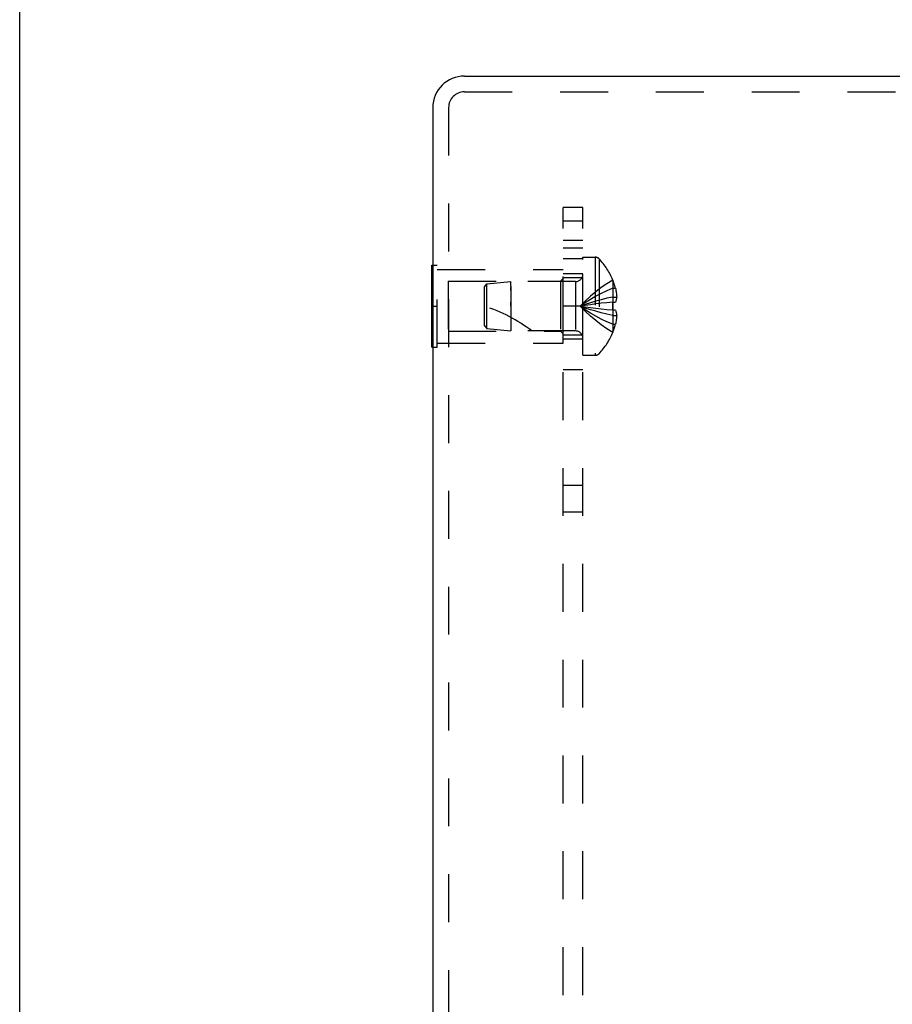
# Model space of a CAD drawing. Header units: inches. Extents: x 0 to 33.1, y 0 to 21.4.
# Tile 4 of 10: x 0 to 3.3, y 8.4 to 12.1. Entities that reach past the tile are written whole.
import ezdxf

# ---------------------------------------------------------------- set-up
doc = ezdxf.new("R2010")
doc.units = ezdxf.units.IN
doc.header["$LTSCALE"] = 1.821217
doc.header["$MEASUREMENT"] = 0
doc.linetypes.add('HIDDEN', pattern=[0.2, 0.1, -0.1])
doc.layers.get('0').update_dxf_attribs({"linetype": 'CONTINUOUS'})
doc.layers.add('DEFAULT_2', color=8, linetype='HIDDEN')
doc.layers.add('SUBPANEL', color=7, linetype='CONTINUOUS')

msp = doc.modelspace()

# ---------------------------------------------------------------- linework, layer by layer
at = {"color": 7, "linetype": 'Continuous'}
for p, q in [((0, 0), (0, 21.4261)), ((1.567, 10.8506), (1.567, 11.1626)), ((1.567, 11.1626), (1.571, 11.1626)), ((1.567, 11.0066), (1.571, 11.0066)), ((1.567, 10.8506), (1.571, 10.8506))]:
    msp.add_line(p, q, dxfattribs=at)
at = {"color": 3, "linetype": 'Continuous'}
for p, q in [((1.691, 11.8816), (4.564, 11.8816)), ((1.571, 11.7616), (1.571, 4.0016))]:
    msp.add_line(p, q, dxfattribs=at)
msp.add_arc((1.691, 11.7616), 0.12, 90, 180, dxfattribs=at)
at = {"layer": 'DEFAULT_2', "color": 8, "linetype": 'HIDDEN'}
for p, q in [((1.691, 11.8216), (4.564, 11.8216)), ((1.631, 11.7616), (1.631, 4.0016)), ((2.142, 10.8201), (2.142, 11.1931)), ((2.142, 11.1931), (2.1885, 11.1931)), ((2.1885, 11.1931), (2.1885, 10.8201)), ((1.571, 11.1626), (1.588, 11.1626)), ((1.588, 10.8506), (1.588, 11.1626)), ((2.203, 11.1869), (2.203, 10.8264)), ((1.588, 11.1466), (2.067, 11.1466)), ((2.067, 10.8666), (2.067, 11.1466)), ((1.6295, 11.1016), (1.6295, 10.9116)), ((1.6295, 11.1016), (2.057, 11.1016)), ((1.767, 11.0806), (1.7769, 11.0916)), ((1.767, 10.9326), (1.767, 11.0806)), ((1.7769, 11.0916), (1.867, 11.1006)), ((1.7769, 10.9217), (1.7769, 11.0916)), ((1.867, 11.0949), (1.867, 11.1006)), ((2.1138, 11.1006), (1.867, 11.1006)), ((1.867, 11.0835), (1.867, 11.0949)), ((2.057, 11.1016), (2.067, 11.1116)), ((2.057, 11.1016), (2.057, 10.9116)), ((2.1138, 11.1006), (2.1138, 10.9126)), ((2.2553, 11.1061), (2.2549, 11.1059)), ((2.2549, 11.1059), (2.2553, 11.1049)), ((2.2553, 11.1049), (2.2553, 11.0221)), ((1.867, 11.0669), (1.867, 11.046)), ((1.867, 11.0534), (1.867, 10.9126)), ((2.2553, 11.0751), (2.2654, 11.0751)), ((2.2553, 11.0415), (2.2703, 11.0415)), ((1.571, 11.0066), (1.588, 11.0066)), ((1.867, 11.0066), (1.867, 11.0227)), ((2.1907, 11.0152), (2.1702, 11.0125)), ((2.2116, 11.0177), (2.1905, 11.0152)), ((2.2332, 11.02), (2.2114, 11.0177)), ((2.2553, 11.0221), (2.2329, 11.02)), ((2.2549, 11.0221), (2.2551, 11.0195)), ((2.2553, 11.0221), (2.2549, 11.0221)), ((2.2553, 11.0221), (2.2654, 11.0221)), ((2.2553, 11.0092), (2.2553, 11.0066)), ((2.2553, 11.0066), (2.2553, 11.0041)), ((2.2553, 10.9911), (2.2329, 10.9933)), ((2.2551, 10.9937), (2.2549, 10.9912)), ((2.2553, 10.9911), (2.2549, 10.9912)), ((2.2553, 10.9911), (2.2553, 10.9084)), ((2.2654, 10.9911), (2.2553, 10.9911)), ((2.2553, 10.9717), (2.2703, 10.9717)), ((1.767, 10.9326), (1.7769, 10.9217)), ((2.2553, 10.9381), (2.2654, 10.9381)), ((1.6295, 10.9116), (2.057, 10.9116)), ((1.7769, 10.9217), (1.867, 10.9126)), ((2.1138, 10.9126), (1.867, 10.9126)), ((2.057, 10.9116), (2.067, 10.9016)), ((2.2553, 10.9084), (2.2549, 10.9074)), ((2.2549, 10.9074), (2.2553, 10.9071)), ((1.588, 10.8666), (2.067, 10.8666)), ((1.571, 10.8506), (1.588, 10.8506)), ((2.142, 10.8201), (2.1885, 10.8201))]:
    msp.add_line(p, q, dxfattribs=at)
for points in [[(1.867, 11.0835), (1.867, 11.0785), (1.867, 11.073), (1.867, 11.0669)], [(2.2549, 11.1059), (2.2329, 11.0922), (2.2114, 11.0774), (2.1905, 11.0614), (2.1702, 11.0443), (2.1505, 11.026), (2.1313, 11.0066)], [(1.867, 11.0669), (1.867, 11.073), (1.867, 11.0785)], [(2.2553, 11.0751), (2.2332, 11.0657), (2.2116, 11.0555), (2.1907, 11.0444), (2.1703, 11.0326), (2.1505, 11.02), (2.1313, 11.0066)], [(2.2553, 11.0415), (2.2332, 11.0367), (2.2116, 11.0315), (2.1907, 11.0259), (2.1703, 11.0199), (2.1505, 11.0135), (2.1313, 11.0066)], [(2.2654, 11.0751), (2.2663, 11.071), (2.2672, 11.0668), (2.2679, 11.0625), (2.2686, 11.0583), (2.2692, 11.0541), (2.2696, 11.0499), (2.27, 11.0457), (2.2703, 11.0415)], [(2.2703, 11.0415), (2.27, 11.0392), (2.2697, 11.0369), (2.2692, 11.0345), (2.2687, 11.0321), (2.268, 11.0297), (2.2673, 11.0272), (2.2664, 11.0247), (2.2654, 11.0221)], [(2.1703, 11.0125), (2.1505, 11.0097), (2.1313, 11.0066)], [(2.1702, 11.0125), (2.1505, 11.0097), (2.1313, 11.0066)], [(2.2549, 10.9074), (2.2329, 10.9211), (2.2114, 10.9359), (2.1905, 10.9519), (2.1702, 10.969), (2.1505, 10.9873), (2.1313, 11.0066)], [(2.2553, 10.9381), (2.2332, 10.9476), (2.2116, 10.9578), (2.1907, 10.9688), (2.1703, 10.9807), (2.1505, 10.9933), (2.1313, 11.0066)], [(2.2553, 10.9717), (2.2332, 10.9766), (2.2116, 10.9818), (2.1907, 10.9874), (2.1703, 10.9934), (2.1505, 10.9998), (2.1313, 11.0066)], [(2.2332, 10.9933), (2.2114, 10.9956), (2.1905, 10.9981), (2.1702, 11.0008), (2.1505, 11.0036), (2.1313, 11.0066)], [(2.2116, 10.9956), (2.1907, 10.9981), (2.1703, 11.0008), (2.1505, 11.0036), (2.1313, 11.0066)], [(2.2553, 11.0066), (2.2553, 11.0092), (2.2553, 11.0118), (2.2552, 11.0144), (2.2552, 11.017), (2.2551, 11.0195), (2.2549, 11.0221)], [(2.2549, 10.9912), (2.2551, 10.9937), (2.2552, 10.9963), (2.2552, 10.9989), (2.2553, 11.0015), (2.2553, 11.0041), (2.2553, 11.0066)], [(2.2552, 11.017), (2.2552, 11.0144), (2.2553, 11.0118)], [(2.2553, 11.0015), (2.2552, 10.9989), (2.2552, 10.9963)], [(2.2654, 10.9911), (2.2664, 10.9886), (2.2673, 10.986), (2.268, 10.9836), (2.2687, 10.9811), (2.2692, 10.9788), (2.2697, 10.9764), (2.27, 10.9741), (2.2703, 10.9717)], [(2.2703, 10.9717), (2.27, 10.9676), (2.2696, 10.9634), (2.2692, 10.9592), (2.2686, 10.955), (2.2679, 10.9507), (2.2672, 10.9465), (2.2663, 10.9423), (2.2654, 10.9381)]]:
    msp.add_lwpolyline(points, dxfattribs=at)
for centre, radius, start, end in [((1.691, 11.7616), 0.06, 90, 180), ((2.1885, 11.1731), 0.02, 43.5138, 90), ((2.0132, 11.0066), 0.2618, 22.3613, 43.5138), ((2.1138, 11.1288), 0.0282, 270, 360), ((2.0132, 11.0066), 0.2614, 15.1941, 22.0894), ((1.5968, 10.4614), 0.5712, 52.1862, 72.6646), ((2.0132, 11.0066), 0.2614, 337.9106, 344.8059), ((2.1138, 10.8844), 0.0282, 0, 90), ((2.0132, 11.0066), 0.2618, 316.4862, 337.6387), ((2.1885, 10.8401), 0.02, 270, 316.4862)]:
    msp.add_arc(centre, radius, start, end, dxfattribs=at)
at = {"layer": 'SUBPANEL', "color": 8, "linetype": 'HIDDEN'}
for p, q in [((2.067, 4.3816), (2.067, 11.3816)), ((2.142, 11.3816), (2.067, 11.3816)), ((2.142, 4.3816), (2.142, 11.3816)), ((2.142, 11.3299), (2.067, 11.3299)), ((2.142, 11.2566), (2.067, 11.2566)), ((2.142, 11.2276), (2.067, 11.2276)), ((2.067, 11.1876), (2.142, 11.1876)), ((2.067, 11.1316), (2.142, 11.1316)), ((2.067, 11.1156), (2.142, 11.1156)), ((2.142, 11.0066), (2.067, 11.0066)), ((2.067, 10.8976), (2.142, 10.8976)), ((2.142, 10.8816), (2.067, 10.8816)), ((2.142, 10.7647), (2.067, 10.7647)), ((2.142, 10.3251), (2.067, 10.3251)), ((2.142, 10.2239), (2.067, 10.2239))]:
    msp.add_line(p, q, dxfattribs=at)

doc.saveas('drawing.dxf')
